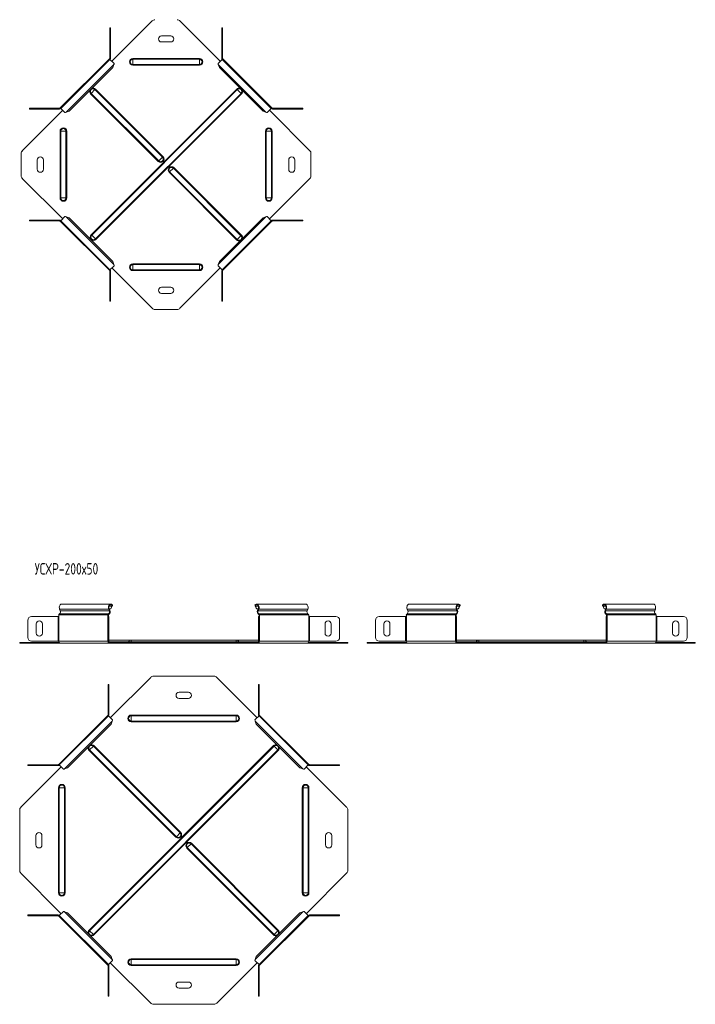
# Model space of a CAD drawing. Header units: millimetres. Extents: x -209 to 1502, y -8151 to 292.
# Tile 4 of 7: x -133 to 748, y -2960 to -1676. Entities that reach past the tile are written whole.
import ezdxf

# ---------------------------------------------------------------- set-up
doc = ezdxf.new("R2010")
doc.units = ezdxf.units.MM
doc.styles.add('SLDTEXTSTYLE3', font='TXT', dxfattribs={"width": 0.7, "bigfont": 'bigfont'})

msp = doc.modelspace()

# ---------------------------------------------------------------- linework, layer by layer
at = {"color": 7, "linetype": 'Continuous', "lineweight": 15}
for p, q in [((-12.7, -1729.9), (40.1, -1677.1)), ((76.1, -1677.1), (128.8, -1729.9)), ((-14.4, -1686.3), (-15.4, -1686.3)), ((-15.4, -1686.3), (-15.4, -1691.3)), ((-15.4, -1725.6), (-15.4, -1691.3)), ((-14.4, -1691.3), (-14.4, -1686.3)), ((-14.4, -1725.6), (-14.4, -1691.3)), ((131.6, -1686.3), (130.6, -1686.3)), ((130.6, -1686.3), (130.6, -1691.3)), ((130.6, -1691.3), (130.6, -1725.6)), ((131.6, -1691.3), (131.6, -1686.3)), ((131.6, -1691.3), (131.6, -1725.6)), ((64.1, -1696.7), (52.1, -1696.7)), ((52.1, -1704.7), (64.1, -1704.7)), ((-15.9, -1726.7), (-79.9, -1790.7)), ((-15.2, -1727.4), (-79.2, -1791.4)), ((-15.2, -1727.4), (-15.9, -1726.7)), ((-9.8, -1732.8), (-15.2, -1727.4)), ((131.3, -1727.4), (125.9, -1732.8)), ((132, -1726.7), (131.1, -1727.6)), ((195.3, -1791.4), (131.3, -1727.4)), ((196, -1790.7), (132, -1726.7)), ((-11.5, -1738.2), (-68.4, -1795.1)), ((-10.1, -1734.3), (-11.5, -1738.2)), ((127.6, -1738.2), (126.2, -1734.3)), ((184.6, -1795.1), (127.6, -1738.2)), ((-129.5, -1846.7), (-76.7, -1793.9)), ((-120.3, -1791.2), (-120.3, -1792.2)), ((-115.3, -1791.2), (-120.3, -1791.2)), ((-120.3, -1792.2), (-115.3, -1792.2)), ((-115.3, -1791.2), (-81, -1791.2)), ((-115.3, -1792.2), (-81, -1792.2)), ((-79.9, -1790.7), (-79, -1791.7)), ((-79.2, -1791.4), (-73.8, -1796.8)), ((-68.4, -1795.1), (-72.3, -1796.5)), ((188.4, -1796.5), (184.6, -1795.1)), ((190, -1796.8), (195.3, -1791.4)), ((192.9, -1793.9), (245.6, -1846.7)), ((195.3, -1791.4), (196, -1790.7)), ((197.1, -1791.2), (231.5, -1791.2)), ((197.1, -1792.2), (231.5, -1792.2)), ((236.5, -1791.2), (231.5, -1791.2)), ((231.5, -1792.2), (236.5, -1792.2)), ((236.5, -1792.2), (236.5, -1791.2)), ((-130.9, -1850.2), (-130.9, -1879.2)), ((-109.9, -1858.7), (-109.9, -1870.7)), ((-101.9, -1870.7), (-101.9, -1858.7)), ((218.1, -1858.7), (218.1, -1870.7)), ((226.1, -1870.7), (226.1, -1858.7)), ((247.1, -1879.2), (247.1, -1850.2)), ((-129.5, -1882.7), (-76.7, -1935.4)), ((192.9, -1935.4), (245.6, -1882.7)), ((-120.3, -1938.2), (-120.3, -1937.2)), ((-120.3, -1937.2), (-115.3, -1937.2)), ((-115.3, -1938.2), (-120.3, -1938.2)), ((-115.3, -1937.2), (-81, -1937.2)), ((-115.3, -1938.2), (-81, -1938.2)), ((-79.9, -1938.6), (-79, -1937.7)), ((-15.9, -2002.6), (-79.9, -1938.6)), ((-79.2, -1937.9), (-73.8, -1932.5)), ((-79.2, -1937.9), (-15.2, -2001.9)), ((-68.4, -1934.2), (-72.3, -1932.8)), ((-11.5, -1991.2), (-68.4, -1934.2)), ((184.6, -1934.2), (127.6, -1991.2)), ((131.3, -2001.9), (195.3, -1937.9)), ((196, -1938.6), (132, -2002.6)), ((188.4, -1932.8), (184.6, -1934.2)), ((190, -1932.5), (195.3, -1937.9)), ((195.3, -1937.9), (196, -1938.6)), ((197.1, -1937.2), (231.5, -1937.2)), ((197.1, -1938.2), (231.5, -1938.2)), ((231.5, -1937.2), (236.5, -1937.2)), ((236.5, -1938.2), (231.5, -1938.2)), ((236.5, -1937.2), (236.5, -1938.2)), ((-15.2, -2001.9), (-15.9, -2002.6)), ((-15.4, -2003.7), (-15.4, -2038.1)), ((-9.8, -1996.6), (-15.2, -2001.9)), ((-14.4, -2003.7), (-14.4, -2038.1)), ((-12.7, -1999.5), (40.1, -2052.2)), ((-10.1, -1995), (-11.5, -1991.2)), ((76.1, -2052.2), (128.8, -1999.5)), ((131.3, -2001.9), (125.9, -1996.6)), ((127.6, -1991.2), (126.2, -1995)), ((130.6, -2038.1), (130.6, -2003.7)), ((132, -2002.6), (131.1, -2001.7)), ((131.6, -2038.1), (131.6, -2003.7)), ((64.1, -2024.7), (52.1, -2024.7)), ((-15.4, -2043.1), (-15.4, -2038.1)), ((-14.4, -2038.1), (-14.4, -2043.1)), ((52.1, -2032.7), (64.1, -2032.7)), ((130.6, -2043.1), (130.6, -2038.1)), ((131.6, -2038.1), (131.6, -2043.1)), ((-14.4, -2043.1), (-15.4, -2043.1)), ((43.6, -2053.7), (72.6, -2053.7)), ((131.6, -2043.1), (130.6, -2043.1)), ((-14, -2438), (-78, -2438)), ((-12.1, -2440.4), (-13.5, -2443.6)), ((-12.7, -2440.9), (-12.1, -2440.4)), ((-11.8, -2439.2), (-12.3, -2440)), ((174, -2439.2), (174.4, -2440)), ((174.9, -2440.9), (174.3, -2440.4)), ((175.6, -2443.6), (174.3, -2440.4)), ((240.2, -2438), (176.1, -2438)), ((439.4, -2438), (375.4, -2438)), ((439.9, -2443.6), (441.3, -2440.4)), ((440.7, -2440.9), (441.3, -2440.4)), ((441.6, -2439.2), (441.1, -2440)), ((627.4, -2439.2), (627.8, -2440)), ((628.3, -2440.9), (627.7, -2440.4)), ((629, -2443.6), (627.7, -2440.4)), ((693.6, -2438), (629.5, -2438)), ((-81.9, -2452.3), (-81.9, -2454.3)), ((-80.8, -2444.6), (-79.9, -2447)), ((-17.8, -2454.3), (-17.8, -2452.3)), ((-17.1, -2454.3), (-17.1, -2452.3)), ((-15.9, -2447), (-16.8, -2444.6)), ((-14.1, -2444.1), (-16.2, -2444.1)), ((-15.2, -2446.5), (-16.1, -2444.1)), ((-12.7, -2440.9), (-14.1, -2444.1)), ((-13.5, -2443.6), (-14.1, -2444.1)), ((176.3, -2444.1), (174.9, -2440.9)), ((176.3, -2444.1), (175.6, -2443.6)), ((178.3, -2444.1), (176.3, -2444.1)), ((178.3, -2444.1), (177.4, -2446.5)), ((179, -2444.6), (178.1, -2447)), ((179.3, -2452.3), (179.3, -2454.3)), ((180, -2452.3), (180, -2454.3)), ((242.1, -2447), (243, -2444.6)), ((244.1, -2454.3), (244.1, -2452.3)), ((371.5, -2454.3), (371.5, -2452.3)), ((373.5, -2447), (372.6, -2444.6)), ((435.5, -2452.3), (435.5, -2454.3)), ((436.3, -2452.3), (436.3, -2454.3)), ((436.6, -2444.6), (437.5, -2447)), ((437.2, -2444.1), (439.3, -2444.1)), ((437.3, -2444.1), (438.2, -2446.5)), ((439.3, -2444.1), (440.7, -2440.9)), ((439.3, -2444.1), (439.9, -2443.6)), ((629.7, -2444.1), (628.3, -2440.9)), ((629.7, -2444.1), (629, -2443.6)), ((631.7, -2444.1), (629.7, -2444.1)), ((631.7, -2444.1), (630.8, -2446.5)), ((632.3, -2444.6), (631.4, -2447)), ((632.7, -2452.3), (632.7, -2454.3)), ((633.4, -2452.3), (633.4, -2454.3)), ((695.5, -2447), (696.4, -2444.6)), ((697.5, -2454.3), (697.5, -2452.3)), ((-122.3, -2481.5), (-122.3, -2459.3)), ((-117.3, -2454.3), (-82.9, -2454.3)), ((-111.3, -2464), (-111.3, -2476)), ((-103.3, -2476), (-103.3, -2464)), ((-82.9, -2454.3), (-81.9, -2454.3)), ((-17.8, -2454.3), (-17.4, -2454.3)), ((-17.4, -2454.3), (-16.4, -2454.3)), ((-17.4, -2459.3), (-17.4, -2454.3)), ((-17.4, -2459.3), (-17.4, -2481.5)), ((-16.4, -2454.3), (-16.4, -2459.3)), ((-16.4, -2459.3), (-16.4, -2481.5)), ((178.6, -2454.3), (179.6, -2454.3)), ((178.6, -2459.3), (178.6, -2454.3)), ((178.6, -2481.5), (178.6, -2459.3)), ((179.6, -2454.3), (179.6, -2459.3)), ((179.6, -2454.3), (180, -2454.3)), ((179.6, -2481.5), (179.6, -2459.3)), ((244.1, -2454.3), (245.1, -2454.3)), ((245.1, -2454.3), (279.5, -2454.3)), ((265.5, -2464), (265.5, -2476)), ((273.5, -2476), (273.5, -2464)), ((284.5, -2459.3), (284.5, -2481.5)), ((331.1, -2459.3), (331.1, -2481.5)), ((370.5, -2454.3), (336.1, -2454.3)), ((342.1, -2476), (342.1, -2464)), ((350.1, -2464), (350.1, -2476)), ((371.5, -2454.3), (370.5, -2454.3)), ((436, -2454.3), (435.5, -2454.3)), ((437, -2454.3), (436, -2454.3)), ((436, -2454.3), (436, -2459.3)), ((436, -2481.5), (436, -2459.3)), ((437, -2459.3), (437, -2454.3)), ((437, -2481.5), (437, -2459.3)), ((632, -2454.3), (633, -2454.3)), ((632, -2459.3), (632, -2454.3)), ((632, -2481.5), (632, -2459.3)), ((633, -2454.3), (633, -2459.3)), ((633, -2454.3), (633.4, -2454.3)), ((633, -2481.5), (633, -2459.3)), ((697.5, -2454.3), (698.5, -2454.3)), ((698.5, -2454.3), (732.9, -2454.3)), ((718.9, -2464), (718.9, -2476)), ((726.9, -2476), (726.9, -2464)), ((737.9, -2459.3), (737.9, -2481.5)), ((-132.9, -2489), (-132.9, -2488)), ((-132.9, -2488), (-131.4, -2488)), ((-131.4, -2489), (-132.9, -2489)), ((-131.4, -2488), (-81.5, -2488)), ((-131.4, -2489), (-80.1, -2489)), ((-82.9, -2486.5), (-117.3, -2486.5)), ((-81.9, -2486.5), (-82.9, -2486.5)), ((-80.1, -2489), (-16.1, -2489)), ((-17.4, -2486.5), (-17.8, -2486.5)), ((-17.4, -2486.5), (-17.4, -2481.5)), ((-16.4, -2486.5), (-17.4, -2486.5)), ((-16.4, -2481.5), (-16.4, -2486.5)), ((12.6, -2485), (-16.4, -2485)), ((-16.1, -2488), (-14.7, -2488)), ((-16.1, -2489), (-14.7, -2489)), ((-14.7, -2488), (-14.7, -2489)), ((-14.7, -2488), (38.1, -2488)), ((-14.7, -2489), (38.1, -2489)), ((149.6, -2485), (12.6, -2485)), ((38.1, -2488), (41.6, -2488)), ((41.6, -2489), (38.1, -2489)), ((41.6, -2488), (120.6, -2488)), ((41.6, -2489), (120.6, -2489)), ((120.6, -2488), (124.1, -2488)), ((124.1, -2489), (120.6, -2489)), ((124.1, -2488), (176.9, -2488)), ((124.1, -2489), (176.9, -2489)), ((178.6, -2485), (149.6, -2485)), ((176.9, -2488), (176.9, -2489)), ((176.9, -2488), (178.3, -2488)), ((176.9, -2489), (178.3, -2489)), ((178.3, -2489), (242.3, -2489)), ((178.6, -2486.5), (178.6, -2481.5)), ((179.6, -2486.5), (178.6, -2486.5)), ((179.6, -2481.5), (179.6, -2486.5)), ((180, -2486.5), (179.6, -2486.5)), ((242.3, -2489), (293.6, -2489)), ((243.7, -2488), (293.6, -2488)), ((245.1, -2486.5), (244.1, -2486.5)), ((279.5, -2486.5), (245.1, -2486.5)), ((293.6, -2488), (295.1, -2488)), ((295.1, -2489), (293.6, -2489)), ((295.1, -2488), (295.1, -2489)), ((320.5, -2488), (320.5, -2489)), ((322, -2488), (320.5, -2488)), ((320.5, -2489), (322, -2489)), ((371.9, -2488), (322, -2488)), ((373.3, -2489), (322, -2489)), ((336.1, -2486.5), (370.5, -2486.5)), ((370.5, -2486.5), (371.5, -2486.5)), ((437.3, -2489), (373.3, -2489)), ((435.5, -2486.5), (436, -2486.5)), ((436, -2481.5), (436, -2486.5)), ((436, -2486.5), (437, -2486.5)), ((437, -2486.5), (437, -2481.5)), ((466, -2485), (437, -2485)), ((438.7, -2488), (437.3, -2488)), ((438.7, -2489), (437.3, -2489)), ((438.7, -2488), (438.7, -2489)), ((491.5, -2488), (438.7, -2488)), ((491.5, -2489), (438.7, -2489)), ((603, -2485), (466, -2485)), ((495, -2488), (491.5, -2488)), ((491.5, -2489), (495, -2489)), ((495, -2488), (574, -2488)), ((495, -2489), (574, -2489)), ((574, -2488), (577.5, -2488)), ((577.5, -2489), (574, -2489)), ((577.5, -2488), (630.2, -2488)), ((577.5, -2489), (630.2, -2489)), ((632, -2485), (603, -2485)), ((630.2, -2488), (630.2, -2489)), ((630.2, -2488), (631.7, -2488)), ((630.2, -2489), (631.7, -2489)), ((631.7, -2489), (695.7, -2489)), ((632, -2486.5), (632, -2481.5)), ((633, -2486.5), (632, -2486.5)), ((633, -2481.5), (633, -2486.5)), ((633.4, -2486.5), (633, -2486.5)), ((695.7, -2489), (747, -2489)), ((697.1, -2488), (747, -2488)), ((698.5, -2486.5), (697.5, -2486.5)), ((732.9, -2486.5), (698.5, -2486.5)), ((747, -2488), (748.5, -2488)), ((748.5, -2489), (747, -2489)), ((748.5, -2488), (748.5, -2489)), ((-17.4, -2542.8), (-17.4, -2547.8)), ((-16.4, -2542.8), (-17.4, -2542.8)), ((-16.4, -2547.8), (-16.4, -2542.8)), ((-14.7, -2586.4), (38.1, -2533.7)), ((41.6, -2532.2), (120.6, -2532.2)), ((124.1, -2533.7), (176.9, -2586.4)), ((179.6, -2542.8), (178.6, -2542.8)), ((178.6, -2542.8), (178.6, -2547.8)), ((179.6, -2547.8), (179.6, -2542.8)), ((-17.4, -2582.2), (-17.4, -2547.8)), ((-16.4, -2582.2), (-16.4, -2547.8)), ((87.1, -2553.2), (75.1, -2553.2)), ((178.6, -2547.8), (178.6, -2582.2)), ((179.6, -2547.8), (179.6, -2582.2)), ((75.1, -2561.2), (87.1, -2561.2)), ((-17.8, -2583.3), (-81.9, -2647.3)), ((-17.1, -2584), (-81.2, -2648)), ((-13.5, -2594.7), (-70.4, -2651.7)), ((-17.1, -2584), (-17.8, -2583.3)), ((-11.8, -2589.3), (-17.1, -2584)), ((-12.1, -2590.9), (-13.5, -2594.7)), ((179.3, -2584), (174, -2589.3)), ((175.6, -2594.7), (174.3, -2590.9)), ((232.6, -2651.7), (175.6, -2594.7)), ((180, -2583.3), (179.1, -2584.2)), ((243.4, -2648), (179.3, -2584)), ((244.1, -2647.3), (180, -2583.3)), ((-131.4, -2703.2), (-78.7, -2650.5)), ((-122.3, -2647.7), (-122.3, -2648.7)), ((-117.3, -2647.7), (-122.3, -2647.7)), ((-122.3, -2648.7), (-117.3, -2648.7)), ((-117.3, -2647.7), (-82.9, -2647.7)), ((-117.3, -2648.7), (-82.9, -2648.7)), ((-81.9, -2647.3), (-81, -2648.2)), ((-81.2, -2648), (-75.8, -2653.4)), ((-70.4, -2651.7), (-74.3, -2653.1)), ((236.4, -2653.1), (232.6, -2651.7)), ((238, -2653.4), (243.4, -2648)), ((240.9, -2650.5), (293.6, -2703.2)), ((243.4, -2648), (244.1, -2647.3)), ((245.1, -2647.7), (279.5, -2647.7)), ((245.1, -2648.7), (279.5, -2648.7)), ((284.5, -2647.7), (279.5, -2647.7)), ((279.5, -2648.7), (284.5, -2648.7)), ((284.5, -2648.7), (284.5, -2647.7)), ((-132.9, -2706.8), (-132.9, -2785.7)), ((295.1, -2785.7), (295.1, -2706.8)), ((-111.9, -2740.2), (-111.9, -2752.2)), ((-103.9, -2752.2), (-103.9, -2740.2)), ((266.1, -2740.2), (266.1, -2752.2)), ((274.1, -2752.2), (274.1, -2740.2)), ((-131.4, -2789.2), (-78.7, -2842)), ((240.9, -2842), (293.6, -2789.2)), ((-122.3, -2844.7), (-122.3, -2843.7)), ((-122.3, -2843.7), (-117.3, -2843.7)), ((-117.3, -2844.7), (-122.3, -2844.7)), ((-117.3, -2843.7), (-82.9, -2843.7)), ((-117.3, -2844.7), (-82.9, -2844.7)), ((-81.9, -2845.2), (-81, -2844.3)), ((-17.8, -2909.2), (-81.9, -2845.2)), ((-81.2, -2844.5), (-75.8, -2839.1)), ((-81.2, -2844.5), (-17.1, -2908.5)), ((-70.4, -2840.8), (-74.3, -2839.4)), ((-13.5, -2897.7), (-70.4, -2840.8)), ((232.6, -2840.8), (175.6, -2897.7)), ((179.3, -2908.5), (243.4, -2844.5)), ((244.1, -2845.2), (180, -2909.2)), ((236.4, -2839.4), (232.6, -2840.8)), ((238, -2839.1), (243.4, -2844.5)), ((243.4, -2844.5), (244.1, -2845.2)), ((245.1, -2843.7), (279.5, -2843.7)), ((245.1, -2844.7), (279.5, -2844.7)), ((279.5, -2843.7), (284.5, -2843.7)), ((284.5, -2844.7), (279.5, -2844.7)), ((284.5, -2843.7), (284.5, -2844.7)), ((-12.1, -2901.6), (-13.5, -2897.7)), ((175.6, -2897.7), (174.3, -2901.6)), ((-17.1, -2908.5), (-17.8, -2909.2)), ((-17.4, -2910.3), (-17.4, -2944.6)), ((-11.8, -2903.1), (-17.1, -2908.5)), ((-16.4, -2910.3), (-16.4, -2944.6)), ((-14.7, -2906), (38.1, -2958.8)), ((124.1, -2958.8), (176.9, -2906)), ((179.3, -2908.5), (174, -2903.1)), ((178.6, -2944.6), (178.6, -2910.3)), ((180, -2909.2), (179.1, -2908.3)), ((179.6, -2944.6), (179.6, -2910.3)), ((87.1, -2931.2), (75.1, -2931.2)), ((75.1, -2939.2), (87.1, -2939.2)), ((-17.4, -2949.6), (-17.4, -2944.6)), ((-16.4, -2949.6), (-17.4, -2949.6)), ((-16.4, -2944.6), (-16.4, -2949.6)), ((178.6, -2949.6), (178.6, -2944.6)), ((179.6, -2949.6), (178.6, -2949.6)), ((179.6, -2944.6), (179.6, -2949.6)), ((41.6, -2960.2), (120.6, -2960.2))]:
    msp.add_line(p, q, dxfattribs=at)
at = {"color": 7, "linetype": 'Continuous', "lineweight": 0}
for p, q in [((-15.4, -1691.3), (-14.4, -1691.3)), ((130.6, -1691.3), (131.6, -1691.3)), ((-15.4, -1725.6), (-14.4, -1725.6)), ((14.6, -1727.2), (14.6, -1726.3)), ((14.6, -1726.3), (101.6, -1726.3)), ((14.6, -1734.1), (14.6, -1727.2)), ((14.6, -1727.2), (101.6, -1727.2)), ((14.6, -1734.1), (101.6, -1734.1)), ((14.6, -1735), (14.6, -1734.1)), ((101.6, -1727.2), (101.6, -1726.3)), ((101.6, -1734.1), (101.6, -1727.2)), ((101.6, -1735), (101.6, -1734.1)), ((131.6, -1725.6), (130.6, -1725.6)), ((-10.1, -1734.3), (-72.3, -1796.5)), ((14.6, -1735), (101.6, -1735)), ((188.4, -1796.5), (126.2, -1734.3)), ((-39.7, -1771.8), (-40.4, -1772.4)), ((47.9, -1860.7), (-40.4, -1772.4)), ((-39.7, -1956.2), (150.3, -1766.2)), ((-34.8, -1766.9), (-39.7, -1771.8)), ((48.6, -1860), (-39.7, -1771.8)), ((-39, -1956.9), (151, -1766.9)), ((-34.2, -1766.2), (-34.8, -1766.9)), ((53.4, -1855.2), (-34.8, -1766.9)), ((54.1, -1854.5), (-34.2, -1766.2)), ((-34.1, -1961.7), (155.9, -1771.8)), ((-33.5, -1962.4), (156.5, -1772.4)), ((151, -1766.9), (150.3, -1766.2)), ((155.9, -1771.8), (151, -1766.9)), ((156.5, -1772.4), (155.9, -1771.8)), ((-115.3, -1792.2), (-115.3, -1791.2)), ((-81, -1791.2), (-81, -1792.2)), ((197.1, -1791.2), (197.1, -1792.2)), ((231.5, -1791.2), (231.5, -1792.2)), ((-79.4, -1821.2), (-80.3, -1821.2)), ((-80.3, -1908.2), (-80.3, -1821.2)), ((-72.5, -1821.2), (-79.4, -1821.2)), ((-79.4, -1908.2), (-79.4, -1821.2)), ((-72.5, -1908.2), (-72.5, -1821.2)), ((-71.6, -1821.2), (-72.5, -1821.2)), ((-71.6, -1908.2), (-71.6, -1821.2)), ((187.7, -1821.2), (188.6, -1821.2)), ((187.7, -1821.2), (187.7, -1908.2)), ((188.6, -1821.2), (195.5, -1821.2)), ((188.6, -1821.2), (188.6, -1908.2)), ((195.5, -1821.2), (195.5, -1908.2)), ((195.5, -1821.2), (196.4, -1821.2)), ((196.4, -1821.2), (196.4, -1908.2)), ((48.6, -1860), (47.9, -1860.7)), ((53.4, -1855.2), (48.6, -1860)), ((54.1, -1854.5), (53.4, -1855.2)), ((62.1, -1874.8), (62.7, -1874.2)), ((62.1, -1874.8), (150.3, -1963.1)), ((62.7, -1874.2), (67.6, -1869.3)), ((62.7, -1874.2), (151, -1962.5)), ((67.6, -1869.3), (68.2, -1868.7)), ((67.6, -1869.3), (155.8, -1957.6)), ((68.2, -1868.7), (156.5, -1956.9)), ((-79.4, -1908.2), (-80.3, -1908.2)), ((-72.5, -1908.2), (-79.4, -1908.2)), ((-71.6, -1908.2), (-72.5, -1908.2)), ((187.7, -1908.2), (188.6, -1908.2)), ((188.6, -1908.2), (195.5, -1908.2)), ((195.5, -1908.2), (196.4, -1908.2)), ((-115.3, -1937.2), (-115.3, -1938.2)), ((-81, -1938.2), (-81, -1937.2)), ((-10.1, -1995), (-72.3, -1932.8)), ((188.4, -1932.8), (126.2, -1995)), ((197.1, -1938.2), (197.1, -1937.2)), ((231.5, -1938.2), (231.5, -1937.2)), ((-39, -1956.9), (-39.7, -1956.2)), ((-34.1, -1961.7), (-39, -1956.9)), ((-33.5, -1962.4), (-34.1, -1961.7)), ((150.3, -1963.1), (151, -1962.5)), ((151, -1962.5), (155.8, -1957.6)), ((155.8, -1957.6), (156.5, -1956.9)), ((-15.4, -2003.7), (-14.4, -2003.7)), ((101.6, -1994.3), (14.6, -1994.3)), ((14.6, -1994.3), (14.6, -1995.2)), ((101.6, -1995.2), (14.6, -1995.2)), ((14.6, -1995.2), (14.6, -2002.1)), ((101.6, -2002.1), (14.6, -2002.1)), ((14.6, -2002.1), (14.6, -2003)), ((101.6, -2003), (14.6, -2003)), ((101.6, -1994.3), (101.6, -1995.2)), ((101.6, -1995.2), (101.6, -2002.1)), ((101.6, -2002.1), (101.6, -2003)), ((131.6, -2003.7), (130.6, -2003.7)), ((-15.4, -2038.1), (-14.4, -2038.1)), ((130.6, -2038.1), (131.6, -2038.1)), ((-17.8, -2452.3), (-81.9, -2452.3)), ((-16.9, -2450.6), (-81, -2450.6)), ((-16.8, -2444.6), (-80.8, -2444.6)), ((-15.9, -2447), (-79.9, -2447)), ((-17.8, -2452.3), (-17.1, -2452.3)), ((-16.9, -2450.6), (-16.7, -2451.5)), ((-16.8, -2444.6), (-16.1, -2444.1)), ((-12.7, -2440.9), (-16.1, -2440.9)), ((-15.9, -2447), (-15.2, -2446.5)), ((178.3, -2440.9), (174.9, -2440.9)), ((178.1, -2447), (177.4, -2446.5)), ((242.1, -2447), (178.1, -2447)), ((179, -2444.6), (178.3, -2444.1)), ((179.1, -2450.6), (178.9, -2451.5)), ((243, -2444.6), (179, -2444.6)), ((243.1, -2450.6), (179.1, -2450.6)), ((180, -2452.3), (179.3, -2452.3)), ((244.1, -2452.3), (180, -2452.3)), ((371.5, -2452.3), (435.5, -2452.3)), ((372.4, -2450.6), (436.5, -2450.6)), ((372.6, -2444.6), (436.6, -2444.6)), ((373.5, -2447), (437.5, -2447)), ((435.5, -2452.3), (436.3, -2452.3)), ((436.5, -2450.6), (436.7, -2451.5)), ((436.6, -2444.6), (437.3, -2444.1)), ((437.3, -2440.9), (440.7, -2440.9)), ((437.5, -2447), (438.2, -2446.5)), ((631.7, -2440.9), (628.3, -2440.9)), ((631.4, -2447), (630.8, -2446.5)), ((695.5, -2447), (631.4, -2447)), ((632.3, -2444.6), (631.7, -2444.1)), ((696.4, -2444.6), (632.3, -2444.6)), ((632.5, -2450.6), (632.3, -2451.5)), ((696.5, -2450.6), (632.5, -2450.6)), ((633.4, -2452.3), (632.7, -2452.3)), ((697.5, -2452.3), (633.4, -2452.3)), ((-82.9, -2454.3), (-82.9, -2486.5)), ((-81.9, -2486.5), (-81.9, -2454.3)), ((-17.8, -2486.5), (-17.8, -2454.3)), ((-16.4, -2459.3), (-17.4, -2459.3)), ((179.6, -2459.3), (178.6, -2459.3)), ((180, -2486.5), (180, -2454.3)), ((244.1, -2486.5), (244.1, -2454.3)), ((245.1, -2486.5), (245.1, -2454.3)), ((370.5, -2486.5), (370.5, -2454.3)), ((371.5, -2486.5), (371.5, -2454.3)), ((435.5, -2486.5), (435.5, -2454.3)), ((436, -2459.3), (437, -2459.3)), ((633, -2459.3), (632, -2459.3)), ((633.4, -2486.5), (633.4, -2454.3)), ((697.5, -2486.5), (697.5, -2454.3)), ((698.5, -2486.5), (698.5, -2454.3)), ((-131.4, -2488), (-131.4, -2489)), ((-17.8, -2486.5), (-81.9, -2486.5)), ((-17.4, -2481.5), (-16.4, -2481.5)), ((-16.9, -2487.4), (9.2, -2487.4)), ((-16.1, -2488), (-16.1, -2489)), ((9.2, -2487.4), (12.6, -2487.4)), ((12.6, -2485), (12.6, -2487.4)), ((149.6, -2487.4), (12.6, -2487.4)), ((12.6, -2487.4), (12.6, -2488)), ((38.1, -2489), (38.1, -2488)), ((41.6, -2488), (41.6, -2489)), ((120.6, -2489), (120.6, -2488)), ((124.1, -2488), (124.1, -2489)), ((149.6, -2485), (149.6, -2487.4)), ((153, -2487.4), (149.6, -2487.4)), ((149.6, -2487.4), (149.6, -2488)), ((153, -2487.4), (179.1, -2487.4)), ((178.3, -2488), (178.3, -2489)), ((178.6, -2481.5), (179.6, -2481.5)), ((244.1, -2486.5), (180, -2486.5)), ((293.6, -2489), (293.6, -2488)), ((322, -2489), (322, -2488)), ((371.5, -2486.5), (435.5, -2486.5)), ((437, -2481.5), (436, -2481.5)), ((462.6, -2487.4), (436.4, -2487.4)), ((437.3, -2488), (437.3, -2489)), ((462.6, -2487.4), (466, -2487.4)), ((466, -2485), (466, -2487.4)), ((466, -2487.4), (466, -2488)), ((603, -2487.4), (466, -2487.4)), ((491.5, -2488), (491.5, -2489)), ((495, -2489), (495, -2488)), ((574, -2489), (574, -2488)), ((577.5, -2488), (577.5, -2489)), ((603, -2485), (603, -2487.4)), ((603, -2487.4), (603, -2488)), ((606.4, -2487.4), (603, -2487.4)), ((632.5, -2487.4), (606.4, -2487.4)), ((631.7, -2488), (631.7, -2489)), ((632, -2481.5), (633, -2481.5)), ((697.5, -2486.5), (633.4, -2486.5)), ((747, -2489), (747, -2488)), ((-17.4, -2547.8), (-16.4, -2547.8)), ((178.6, -2547.8), (179.6, -2547.8)), ((-12.1, -2590.9), (-74.3, -2653.1)), ((-17.4, -2582.2), (-16.4, -2582.2)), ((12.6, -2583.8), (12.6, -2582.9)), ((12.6, -2582.9), (149.6, -2582.9)), ((12.6, -2590.7), (12.6, -2583.8)), ((12.6, -2583.8), (149.6, -2583.8)), ((12.6, -2590.7), (149.6, -2590.7)), ((12.6, -2591.6), (12.6, -2590.7)), ((12.6, -2591.6), (149.6, -2591.6)), ((149.6, -2583.8), (149.6, -2582.9)), ((149.6, -2590.7), (149.6, -2583.8)), ((149.6, -2591.6), (149.6, -2590.7)), ((236.4, -2653.1), (174.3, -2590.9)), ((179.6, -2582.2), (178.6, -2582.2)), ((-42.3, -2863.5), (198.4, -2622.8)), ((-41.7, -2628.3), (-42.3, -2629)), ((70.9, -2742.3), (-42.3, -2629)), ((-36.8, -2623.5), (-41.7, -2628.3)), ((-41.7, -2864.2), (199, -2623.5)), ((71.6, -2741.6), (-41.7, -2628.3)), ((-36.2, -2622.8), (-36.8, -2623.5)), ((76.5, -2736.7), (-36.8, -2623.5)), ((-36.8, -2869), (203.9, -2628.3)), ((77.1, -2736.1), (-36.2, -2622.8)), ((-36.2, -2869.7), (204.5, -2629)), ((199, -2623.5), (198.4, -2622.8)), ((203.9, -2628.3), (199, -2623.5)), ((204.5, -2629), (203.9, -2628.3)), ((-117.3, -2648.7), (-117.3, -2647.7)), ((-82.9, -2647.7), (-82.9, -2648.7)), ((245.1, -2647.7), (245.1, -2648.7)), ((279.5, -2647.7), (279.5, -2648.7)), ((-81.3, -2677.7), (-82.3, -2677.7)), ((-82.3, -2814.7), (-82.3, -2677.7)), ((-74.5, -2677.7), (-81.3, -2677.7)), ((-81.3, -2814.7), (-81.3, -2677.7)), ((-74.5, -2814.7), (-74.5, -2677.7)), ((-73.5, -2677.7), (-74.5, -2677.7)), ((-73.5, -2814.7), (-73.5, -2677.7)), ((235.7, -2677.7), (236.7, -2677.7)), ((235.7, -2677.7), (235.7, -2814.7)), ((236.7, -2677.7), (243.5, -2677.7)), ((236.7, -2677.7), (236.7, -2814.7)), ((243.5, -2677.7), (243.5, -2814.7)), ((243.5, -2677.7), (244.5, -2677.7)), ((244.5, -2677.7), (244.5, -2814.7)), ((77.1, -2736.1), (76.5, -2736.7)), ((71.6, -2741.6), (70.9, -2742.3)), ((76.5, -2736.7), (71.6, -2741.6)), ((85.1, -2756.4), (85.7, -2755.7)), ((85.1, -2756.4), (198.4, -2869.7)), ((85.7, -2755.7), (90.6, -2750.9)), ((85.7, -2755.7), (199, -2869)), ((90.6, -2750.9), (91.3, -2750.2)), ((90.6, -2750.9), (203.9, -2864.2)), ((91.3, -2750.2), (204.5, -2863.5)), ((-81.3, -2814.7), (-82.3, -2814.7)), ((-74.5, -2814.7), (-81.3, -2814.7)), ((-73.5, -2814.7), (-74.5, -2814.7)), ((235.7, -2814.7), (236.7, -2814.7)), ((236.7, -2814.7), (243.5, -2814.7)), ((243.5, -2814.7), (244.5, -2814.7)), ((-117.3, -2843.7), (-117.3, -2844.7)), ((-82.9, -2844.7), (-82.9, -2843.7)), ((-12.1, -2901.6), (-74.3, -2839.4)), ((236.4, -2839.4), (174.3, -2901.6)), ((245.1, -2844.7), (245.1, -2843.7)), ((279.5, -2844.7), (279.5, -2843.7)), ((-41.7, -2864.2), (-42.3, -2863.5)), ((-36.8, -2869), (-41.7, -2864.2)), ((199, -2869), (203.9, -2864.2)), ((203.9, -2864.2), (204.5, -2863.5)), ((-36.2, -2869.7), (-36.8, -2869)), ((198.4, -2869.7), (199, -2869)), ((149.6, -2900.9), (12.6, -2900.9)), ((12.6, -2900.9), (12.6, -2901.8)), ((12.6, -2901.8), (12.6, -2908.7)), ((149.6, -2901.8), (12.6, -2901.8)), ((149.6, -2900.9), (149.6, -2901.8)), ((149.6, -2901.8), (149.6, -2908.7)), ((-17.4, -2910.3), (-16.4, -2910.3)), ((149.6, -2908.7), (12.6, -2908.7)), ((12.6, -2908.7), (12.6, -2909.6)), ((149.6, -2909.6), (12.6, -2909.6)), ((149.6, -2908.7), (149.6, -2909.6)), ((179.6, -2910.3), (178.6, -2910.3)), ((-17.4, -2944.6), (-16.4, -2944.6)), ((178.6, -2944.6), (179.6, -2944.6))]:
    msp.add_line(p, q, dxfattribs=at)
at = {"color": 7, "linetype": 'Continuous', "lineweight": 15, "flags": 128}
for points in [[(-80.8, -2444.6), (-81.1, -2443.4), (-81.2, -2442.2), (-81, -2440.9), (-80.5, -2439.8), (-79.9, -2438.9), (-79.1, -2438.3), (-78.3, -2438), (-78, -2438)], [(-11.8, -2439.2), (-12.5, -2438.5), (-13.3, -2438.1), (-14.2, -2438), (-15.1, -2438.3), (-15.9, -2438.9), (-16.5, -2439.8), (-16.9, -2440.9), (-17.1, -2442.2), (-17.1, -2443.4), (-16.8, -2444.6)], [(-12.3, -2440), (-13, -2439.3), (-13.8, -2439), (-14.7, -2439.2), (-15.5, -2439.7), (-16, -2440.6), (-16.4, -2441.8), (-16.4, -2443), (-16.1, -2444.1)], [(179, -2444.6), (179.3, -2443.4), (179.3, -2442.2), (179.1, -2440.9), (178.7, -2439.8), (178.1, -2438.9), (177.3, -2438.3), (176.4, -2438), (175.5, -2438.1), (174.7, -2438.5), (174, -2439.2)], [(178.3, -2444.1), (178.6, -2443), (178.6, -2441.8), (178.2, -2440.6), (177.6, -2439.7), (176.9, -2439.2), (176, -2439), (175.2, -2439.3), (174.4, -2440)], [(240.2, -2438), (240.5, -2438), (241.3, -2438.3), (242.1, -2438.9), (242.7, -2439.8), (243.2, -2440.9), (243.3, -2442.2), (243.3, -2443.4), (243, -2444.6)], [(375.4, -2438), (375.1, -2438), (374.3, -2438.3), (373.5, -2438.9), (372.8, -2439.8), (372.4, -2440.9), (372.2, -2442.2), (372.3, -2443.4), (372.6, -2444.6)], [(436.6, -2444.6), (436.3, -2443.4), (436.3, -2442.2), (436.5, -2440.9), (436.9, -2439.8), (437.5, -2438.9), (438.3, -2438.3), (439.2, -2438), (440, -2438.1), (440.9, -2438.5), (441.6, -2439.2)], [(437.3, -2444.1), (437, -2443), (437, -2441.8), (437.3, -2440.6), (437.9, -2439.7), (438.7, -2439.2), (439.6, -2439), (440.4, -2439.3), (441.1, -2440)], [(632.3, -2444.6), (632.7, -2443.4), (632.7, -2442.2), (632.5, -2440.9), (632.1, -2439.8), (631.5, -2438.9), (630.7, -2438.3), (629.8, -2438), (628.9, -2438.1), (628.1, -2438.5), (627.4, -2439.2)], [(631.7, -2444.1), (632, -2443), (632, -2441.8), (631.6, -2440.6), (631, -2439.7), (630.3, -2439.2), (629.4, -2439), (628.6, -2439.3), (627.8, -2440)], [(693.6, -2438), (693.9, -2438), (694.7, -2438.3), (695.5, -2438.9), (696.1, -2439.8), (696.6, -2440.9), (696.7, -2442.2), (696.7, -2443.4), (696.4, -2444.6)]]:
    msp.add_lwpolyline(points, dxfattribs=at)
at = {"color": 7, "linetype": 'Continuous', "lineweight": 15}
for centre, radius, start, end in [((43.6, -1680.7), 5, 90, 135), ((72.6, -1680.7), 5, 45, 90), ((52.1, -1700.7), 4, 90, 270), ((64.1, -1700.7), 4, 270, 90), ((-16.9, -1725.6), 1.5, 315, 0), ((-16.9, -1725.6), 2.5, 315, 0), ((133.1, -1725.6), 2.5, 180, 225), ((133.1, -1725.6), 1.5, 180, 225), ((-81, -1789.7), 1.5, 270, 315), ((-81, -1789.7), 2.5, 270, 315), ((197.1, -1789.7), 2.5, 225, 270), ((197.1, -1789.7), 1.5, 225, 270), ((-125.9, -1850.2), 5, 135, 180), ((242.1, -1850.2), 5, 0, 45), ((-105.9, -1858.7), 4, 0, 180), ((222.1, -1858.7), 4, 0, 180), ((-105.9, -1870.7), 4, 180, 0), ((222.1, -1870.7), 4, 180, 0), ((-125.9, -1879.2), 5, 180, 225), ((242.1, -1879.2), 5, 315, 0), ((-81, -1939.7), 2.5, 45, 90), ((-81, -1939.7), 1.5, 45, 90), ((197.1, -1939.7), 2.5, 90, 135), ((197.1, -1939.7), 1.5, 90, 135), ((-16.9, -2003.7), 1.5, 360, 45), ((-16.9, -2003.7), 2.5, 360, 45), ((133.1, -2003.7), 2.5, 135, 180), ((133.1, -2003.7), 1.5, 135, 180), ((52.1, -2028.7), 4, 90, 270), ((64.1, -2028.7), 4, 270, 90), ((43.6, -2048.7), 5, 225, 270), ((72.6, -2048.7), 5, 270, 315), ((-80.1, -2452.2), 1.82, 119.6529, 184.4929), ((-82.5, -2448.2), 2.86, 302.6699, 24.1904), ((-16, -2452.2), 1.82, 119.6529, 184.4929), ((-16.3, -2452.2), 0.811, 119.6529, 184.4929), ((-18.5, -2448.2), 2.86, 302.6699, 24.1904), ((-18.9, -2448.2), 4, 302.6699, 24.1904), ((181.1, -2448.2), 4, 155.8096, 237.3301), ((180.7, -2448.2), 2.86, 155.8096, 237.3301), ((178.5, -2452.2), 0.811, 355.5071, 60.3471), ((178.2, -2452.2), 1.82, 355.5071, 60.3471), ((244.7, -2448.2), 2.86, 155.8096, 237.3301), ((242.2, -2452.2), 1.82, 355.5071, 60.3471), ((373.3, -2452.2), 1.82, 119.6529, 184.4929), ((370.9, -2448.2), 2.86, 302.6699, 24.1904), ((437.4, -2452.2), 1.82, 119.6529, 184.4929), ((437.1, -2452.2), 0.811, 119.6529, 184.4929), ((434.9, -2448.2), 2.86, 302.6699, 24.1904), ((434.5, -2448.2), 4, 302.6699, 24.1904), ((634.5, -2448.2), 4, 155.8096, 237.3301), ((634.1, -2448.2), 2.86, 155.8096, 237.3301), ((631.9, -2452.2), 0.811, 355.5071, 60.3471), ((631.6, -2452.2), 1.82, 355.5071, 60.3471), ((698.1, -2448.2), 2.86, 155.8096, 237.3301), ((695.6, -2452.2), 1.82, 355.5071, 60.3471), ((-117.3, -2459.3), 5, 90, 180), ((-107.3, -2464), 4, 360, 180), ((269.5, -2464), 4, 0, 180), ((279.5, -2459.3), 5, 0, 90), ((336.1, -2459.3), 5, 90, 180), ((346.1, -2464), 4, 0, 180), ((722.9, -2464), 4, 0, 180), ((732.9, -2459.3), 5, 0, 90), ((-107.3, -2476), 4, 180, 360), ((269.5, -2476), 4, 180, 360), ((346.1, -2476), 4, 180, 0), ((722.9, -2476), 4, 180, 0), ((-117.3, -2481.5), 5, 180, 270), ((-82.3, -2487), 1, 270, 309.7535), ((-79.7, -2486.8), 2.23, 171.9505, 258.5782), ((-15.6, -2486.8), 2.23, 171.9505, 258.5782), ((-15.8, -2486.7), 1.34, 171.9505, 258.5782), ((8.2, -2487), 1, 270, 338.9773), ((12.6, -2488.7), 3.68, 90, 158.9773), ((149.6, -2488.7), 3.68, 21.0227, 90), ((154, -2487), 1, 201.0227, 270), ((178, -2486.7), 1.34, 281.4218, 8.0495), ((177.8, -2486.8), 2.23, 281.4218, 8.0495), ((241.9, -2486.8), 2.23, 281.4218, 8.0495), ((244.5, -2487), 1, 230.2465, 270), ((279.5, -2481.5), 5, 270, 0), ((336.1, -2481.5), 5, 180, 270), ((371.1, -2487), 1, 270, 309.7535), ((373.7, -2486.8), 2.23, 171.9505, 258.5782), ((437.8, -2486.8), 2.23, 171.9505, 258.5782), ((437.6, -2486.7), 1.34, 171.9505, 258.5782), ((461.6, -2487), 1, 270, 338.9773), ((466, -2488.7), 3.68, 90, 158.9773), ((603, -2488.7), 3.68, 21.0227, 90), ((607.4, -2487), 1, 201.0227, 270), ((631.4, -2486.7), 1.34, 281.4218, 8.0495), ((631.2, -2486.8), 2.23, 281.4218, 8.0495), ((695.3, -2486.8), 2.23, 281.4218, 8.0495), ((697.9, -2487), 1, 230.2465, 270), ((732.9, -2481.5), 5, 270, 0), ((41.6, -2537.2), 5, 90, 135), ((120.6, -2537.2), 5, 45, 90), ((75.1, -2557.2), 4, 90, 270), ((87.1, -2557.2), 4, 270, 90), ((-18.9, -2582.2), 1.5, 315, 0), ((-18.9, -2582.2), 2.5, 315, 0), ((181.1, -2582.2), 2.5, 180, 225), ((181.1, -2582.2), 1.5, 180, 225), ((-82.9, -2646.2), 1.5, 270, 315), ((-82.9, -2646.2), 2.5, 270, 315), ((245.1, -2646.2), 2.5, 225, 270), ((245.1, -2646.2), 1.5, 225, 270), ((-127.9, -2706.8), 5, 135, 180), ((290.1, -2706.8), 5, 0, 45), ((-107.9, -2740.2), 4, 0, 180), ((270.1, -2740.2), 4, 0, 180), ((-107.9, -2752.2), 4, 180, 0), ((270.1, -2752.2), 4, 180, 360), ((-127.9, -2785.7), 5, 180, 225), ((290.1, -2785.7), 5, 315, 0), ((-82.9, -2846.2), 2.5, 45, 90), ((-82.9, -2846.2), 1.5, 45, 90), ((245.1, -2846.2), 2.5, 90, 135), ((245.1, -2846.2), 1.5, 90, 135), ((-18.9, -2910.3), 1.5, 0, 45), ((-18.9, -2910.3), 2.5, 0, 45), ((181.1, -2910.3), 2.5, 135, 180), ((181.1, -2910.3), 1.5, 135, 180), ((75.1, -2935.2), 4, 90, 270), ((87.1, -2935.2), 4, 270, 90), ((41.6, -2955.2), 5, 225, 270), ((120.6, -2955.2), 5, 270, 315)]:
    msp.add_arc(centre, radius, start, end, dxfattribs=at)
at = {"color": 7, "linetype": 'Continuous', "lineweight": 0}
for centre, radius, start, end in [((14.6, -1730.7), 4.37, 90, 270), ((14.6, -1730.7), 3.43, 90, 270), ((101.6, -1730.7), 4.37, 270, 90), ((101.6, -1730.7), 3.43, 270, 90), ((-37.3, -1769.3), 4.37, 164.7795, 225), ((-37.3, -1769.3), 3.43, 45, 225), ((-37.3, -1769.3), 4.37, 45, 105.2205), ((153.4, -1769.3), 4.37, 74.8596, 135), ((153.4, -1769.3), 3.43, 315, 135), ((153.4, -1769.3), 4.37, 315, 15.1404), ((-75.9, -1821.2), 4.37, 0, 180), ((-75.9, -1821.2), 3.43, 0, 180), ((192.1, -1821.2), 4.37, 0, 180), ((192.1, -1821.2), 3.43, 0, 180), ((51, -1857.6), 4.37, 225, 45), ((51, -1857.6), 3.43, 225, 45), ((65.1, -1871.8), 4.37, 45, 225), ((65.1, -1871.8), 3.43, 45, 225), ((-75.9, -1908.2), 4.37, 180, 0), ((-75.9, -1908.2), 3.43, 180, 0), ((192.1, -1908.2), 4.37, 180, 0), ((192.1, -1908.2), 3.43, 180, 0), ((-36.6, -1959.3), 4.37, 135, 315), ((-36.6, -1959.3), 3.43, 135, 315), ((153.4, -1960), 4.37, 225, 285.2205), ((153.4, -1960), 3.43, 225, 45), ((153.4, -1960), 4.37, 344.7795, 45), ((14.6, -1998.7), 4.37, 90, 270), ((14.6, -1998.7), 3.43, 90, 270), ((101.6, -1998.7), 4.37, 270, 90), ((101.6, -1998.7), 3.43, 270, 90), ((12.6, -2587.2), 4.37, 90, 270), ((12.6, -2587.2), 3.43, 90, 270), ((149.6, -2587.2), 4.37, 270, 90), ((149.6, -2587.2), 3.43, 270, 90), ((-39.3, -2625.9), 4.37, 164.841, 225), ((-39.3, -2625.9), 3.43, 45, 225), ((-39.3, -2625.9), 4.37, 45, 105.159), ((201.4, -2625.9), 4.37, 74.8506, 135), ((201.4, -2625.9), 3.43, 315, 135), ((201.4, -2625.9), 4.37, 315, 15.1494), ((-77.9, -2677.7), 4.37, 0, 180), ((-77.9, -2677.7), 3.43, 0, 180), ((240.1, -2677.7), 4.37, 0, 180), ((240.1, -2677.7), 3.43, 0, 180), ((74, -2739.2), 4.37, 225, 45), ((74, -2739.2), 3.43, 225, 45), ((88.2, -2753.3), 4.37, 45, 225), ((88.2, -2753.3), 3.43, 45, 225), ((-77.9, -2814.7), 4.37, 180, 0), ((-77.9, -2814.7), 3.43, 180, 0), ((240.1, -2814.7), 4.37, 180, 0), ((240.1, -2814.7), 3.43, 180, 0), ((-39.3, -2866.6), 4.37, 135, 195.1494), ((-39.3, -2866.6), 3.43, 135, 315), ((201.4, -2866.6), 3.43, 225, 45), ((201.4, -2866.6), 4.37, 344.841, 45), ((-39.3, -2866.6), 4.37, 254.8506, 315), ((201.4, -2866.6), 4.37, 225, 285.159), ((12.6, -2905.2), 4.37, 90, 270), ((12.6, -2905.2), 3.43, 90, 270), ((149.6, -2905.2), 4.37, 270, 90), ((149.6, -2905.2), 3.43, 270, 90)]:
    msp.add_arc(centre, radius, start, end, dxfattribs=at)
at = {"color": 7, "linetype": 'Continuous', "lineweight": 15}
for points in [[(-10.1, -1734.3), (-9.9, -1733.9), (-9.8, -1733.3), (-9.8, -1732.8)], [(125.9, -1732.8), (126, -1733.3), (126.1, -1733.9), (126.2, -1734.3)], [(-73.8, -1796.8), (-73.3, -1796.8), (-72.8, -1796.7), (-72.3, -1796.5)], [(188.4, -1796.5), (188.9, -1796.7), (189.4, -1796.8), (190, -1796.8)], [(-73.8, -1932.5), (-73.3, -1932.6), (-72.8, -1932.7), (-72.3, -1932.8)], [(188.4, -1932.8), (188.9, -1932.7), (189.4, -1932.6), (190, -1932.5)], [(-10.1, -1995), (-9.9, -1995.5), (-9.8, -1996), (-9.8, -1996.6)], [(125.9, -1996.6), (126, -1996), (126.1, -1995.5), (126.2, -1995)], [(-12.7, -2440.9), (-12.5, -2440.5), (-12.4, -2440.2), (-12.3, -2440)], [(-12.1, -2440.4), (-11.9, -2440), (-11.8, -2439.6), (-11.8, -2439.2)], [(174, -2439.2), (174, -2439.6), (174.1, -2440), (174.3, -2440.4)], [(174.4, -2440), (174.6, -2440.2), (174.7, -2440.5), (174.9, -2440.9)], [(440.7, -2440.9), (440.9, -2440.5), (441, -2440.2), (441.1, -2440)], [(441.6, -2439.2), (441.6, -2439.6), (441.5, -2440), (441.3, -2440.4)], [(627.4, -2439.2), (627.4, -2439.6), (627.5, -2440), (627.7, -2440.4)], [(627.8, -2440), (628, -2440.2), (628.1, -2440.5), (628.3, -2440.9)], [(-12.1, -2590.9), (-11.9, -2590.4), (-11.8, -2589.9), (-11.8, -2589.3)], [(174, -2589.3), (174, -2589.9), (174.1, -2590.4), (174.3, -2590.9)], [(-75.8, -2653.4), (-75.2, -2653.3), (-74.7, -2653.2), (-74.3, -2653.1)], [(236.4, -2653.1), (236.9, -2653.2), (237.4, -2653.3), (238, -2653.4)], [(-75.8, -2839.1), (-75.2, -2839.2), (-74.7, -2839.3), (-74.3, -2839.4)], [(236.4, -2839.4), (236.9, -2839.3), (237.4, -2839.2), (238, -2839.1)], [(-12.1, -2901.6), (-11.9, -2902.1), (-11.8, -2902.6), (-11.8, -2903.1)], [(174, -2903.1), (174, -2902.6), (174.1, -2902.1), (174.3, -2901.6)]]:
    msp.add_open_spline(points, degree=3, dxfattribs=at)

# ---------------------------------------------------------------- texts
at = {"color": 7, "linetype": 'Continuous', "lineweight": 0, "insert": (-113.3, -2384.6), "char_height": 15, "attachment_point": 1, "style": 'SLDTEXTSTYLE3'}
msp.add_mtext('\\M+18454\\M+18452\\M+18456\\M+18451-200\\M+1848750', dxfattribs=at)

doc.saveas('drawing.dxf')
